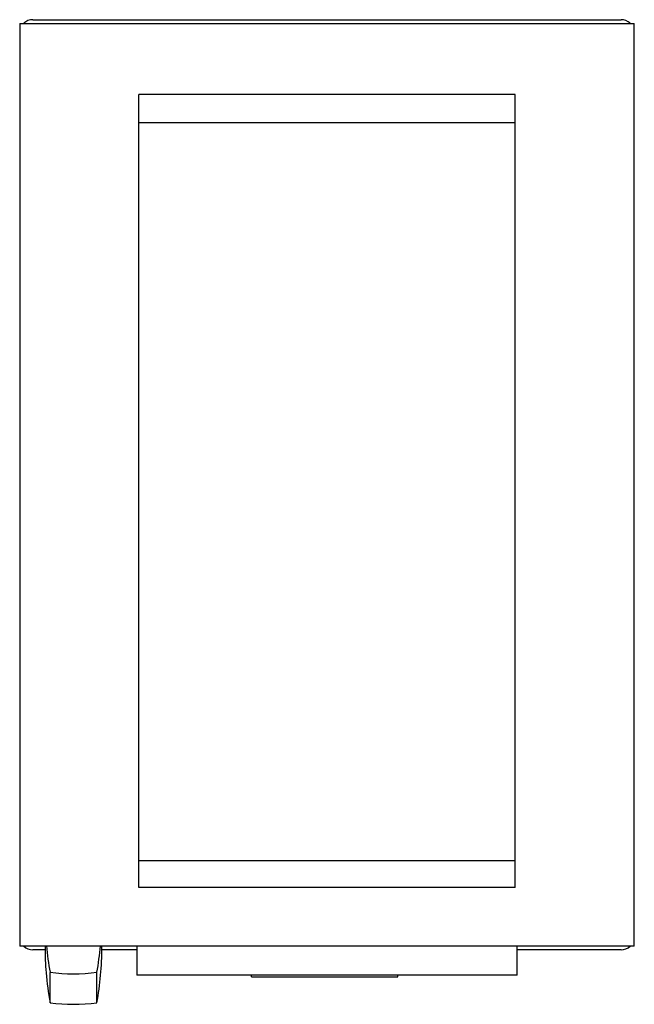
# Model space of a CAD drawing. Header units: millimetres. Extents: x 65 to 465, y 55 to 696.
import ezdxf

# ---------------------------------------------------------------- set-up
doc = ezdxf.new("R2010")
doc.units = ezdxf.units.MM
doc.header["$LTSCALE"] = 48.724171
doc.layers.get('0').update_dxf_attribs({"linetype": 'CONTINUOUS'})

msp = doc.modelspace()

# ---------------------------------------------------------------- linework, layer by layer
at = {"color": 7, "linetype": 'Continuous'}
for p, q in [((65.17, 693.28), (65.17, 93.28)), ((65.17, 693.28), (465.17, 693.28)), ((73.77, 695.78), (456.57, 695.78)), ((465.17, 93.28), (465.17, 693.28)), ((142.67, 131.33), (142.67, 647.15)), ((387.67, 647.15), (142.67, 647.15)), ((387.67, 131.33), (387.67, 647.15)), ((387.67, 628.65), (142.67, 628.65)), ((387.67, 148.65), (142.67, 148.65)), ((387.67, 131.33), (142.67, 131.33)), ((465.17, 93.28), (65.17, 93.28)), ((81.72, 90.78), (73.77, 90.78)), ((81.67, 93.28), (81.67, 92.3)), ((141.31, 90.78), (118.63, 90.78)), ((118.67, 92.3), (118.67, 93.28)), ((141.31, 93.28), (141.31, 74.29)), ((389.03, 74.29), (389.03, 93.28)), ((456.57, 90.78), (389.03, 90.78)), ((84.94, 56.32), (84.96, 76.09)), ((115.41, 56.32), (115.41, 76.17)), ((389.03, 74.29), (141.31, 74.29)), ((215.99, 73.28), (215.99, 74.28)), ((215.99, 73.28), (311.17, 73.28)), ((311.17, 73.28), (311.17, 74.28)), ((84.94, 56.32), (84.94, 56.32))]:
    msp.add_line(p, q, dxfattribs=at)
msp.add_lwpolyline([(389.03, 74.29), (306.56, 74.28), (223.78, 74.28), (141.31, 74.29)], dxfattribs=at)
for centre, radius, start, end in [((73.77, 687.18), 8.6, 90, 133.51611), ((456.57, 687.18), 8.6, 46.48188, 90), ((73.77, 99.38), 8.6, 226.48188, 270), ((284.17, 92.56), 202.5, 180.07254, 184.73284), ((277.32, 111.79), 195.64, 185.42815, 190.48851), ((-77.72, 111.89), 196.4, 349.5212, 354.56214), ((-84.24, 92.59), 202.91, 349.70292, 359.91965), ((456.57, 99.38), 8.6, 270, 313.51611), ((284.27, 92.57), 202.6, 184.73213, 190.30516), ((100.17, 197.92), 122.7, 262.86922, 277.13078), ((100.17, 176.15), 120.8, 262.75596, 277.24404)]:
    msp.add_arc(centre, radius, start, end, dxfattribs=at)

doc.saveas('drawing.dxf')
